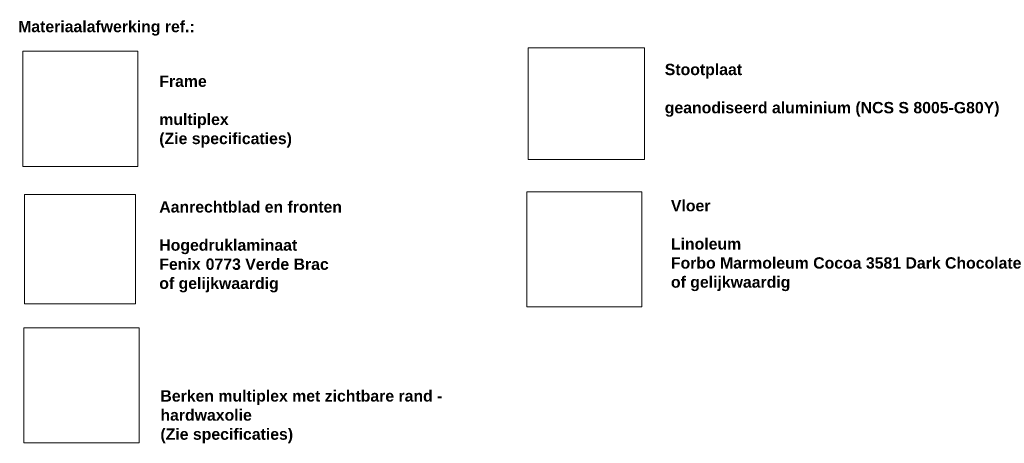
# Model space of a CAD drawing. Header units: millimetres. Extents: x 84717 to 122534, y -9418 to 31956.
# Tile 5 of 5: x 105135 to 122534, y 11883 to 19369. Entities that reach past the tile are written whole.
import ezdxf

# ---------------------------------------------------------------- set-up
doc = ezdxf.new("R2010")
doc.units = ezdxf.units.MM
doc.linetypes.add('Dash', pattern=[6.35, 3.175, -3.175])
doc.layers.add('A09-G--', color=8, linetype='Dash', lineweight=5)
doc.layers.add('A09-NT--5', color=7, linetype='Continuous', lineweight=5)
doc.styles.add('Arial_B', font='arialbd.ttf', dxfattribs={"height": 200})
picture_1 = doc.add_image_def('image1.jpg', size_in_pixel=(1021, 1021))
picture_2 = doc.add_image_def('image5.jpg', size_in_pixel=(247, 243))
picture_3 = doc.add_image_def('image6.png', size_in_pixel=(527, 505))
picture_4 = doc.add_image_def('image7.png', size_in_pixel=(748, 748))

msp = doc.modelspace()

# ---------------------------------------------------------------- texts
at = {"layer": 'A09-NT--5', "char_height": 200, "attachment_point": 1, "style": 'Arial_B', "bg_fill": 3, "box_fill_scale": 1.25, "bg_fill_color": 256, "bg_fill_true_color": 13158600, "bg_fill_transparency": 0}
for s, insert, width in [('Materiaalafwerking ref.:', (105107.3, 19348.6), 3872.151), ('Stootplaat ', (116534.5, 18590.1), 1771.729), ('Frame', (107601.4, 18382.6), 1034.177), ('geanodiseerd aluminium (NCS S 8005-G80Y) ', (116534.5, 17915.4), 7375.525), ('multiplex', (107601.4, 17707.9), 1507.172), ('Aanrechtblad en fronten', (107601.4, 16161.3), 3968.353), ('Vloer', (116642.8, 16182.6), 865.822), ('Hogedruklaminaat', (107601.4, 15486.6), 2998.311), ('Linoleum', (116642.8, 15507.9), 1523.206), ('Forbo Marmoleum Cocoa 3581 Dark Chocolate', (116642.8, 15170.6), 7640.082), ('of gelijkwaardig', (107601.4, 14811.9), 2613.501), ('of gelijkwaardig', (116642.8, 14833.2), 2613.501), ('Berken multiplex met zichtbare rand - ', (107621.6, 12820.5), 6237.129), ('(Zie specificaties)', (107621.6, 12145.8), 2886.075)]:
    msp.add_mtext(s, dxfattribs=dict(at, insert=insert, width=width))

# ---------------------------------------------------------------- pictures from other files: only their frames are drawn
at = {"layer": 'A09-G--'}
image = msp.add_image(picture_1, insert=(105188.7, 16776.6), size_in_units=(2034.9, 2034.9), dxfattribs=at)
image.dxf.flags = 7
image = msp.add_image(picture_3, insert=(114118.2, 16899.6), size_in_units=(2060.5, 1974.5), dxfattribs=at)
image.dxf.flags = 7
image = msp.add_image(picture_2, insert=(105220, 14347.6), size_in_units=(1962.3, 1930.6), dxfattribs=at)
image.dxf.flags = 7
image = msp.add_image(picture_4, insert=(114099.3, 14297.7), size_in_units=(2030, 2030), dxfattribs=at)
image.dxf.flags = 7
image = msp.add_image(picture_1, insert=(105208.9, 11889.3), size_in_units=(2034.9, 2034.9), dxfattribs=at)
image.dxf.flags = 7

# ---------------------------------------------------------------- next in the draw order: texts
at = {"layer": 'A09-NT--5', "char_height": 200, "attachment_point": 1, "style": 'Arial_B', "bg_fill": 3, "box_fill_scale": 1.25, "bg_fill_color": 256, "bg_fill_true_color": 13158600, "bg_fill_transparency": 0}
for s, insert, width in [('(Zie specificaties)', (107601.4, 17370.5), 2886.075), ('Fenix ', (107601.4, 15149.2), 994.093), ('0773 Verde Brac ', (108421.6, 15149.2), 2789.872), ('hardwaxolie', (107621.6, 12483.2), 2004.219)]:
    msp.add_mtext(s, dxfattribs=dict(at, insert=insert, width=width))

doc.saveas('drawing.dxf')
